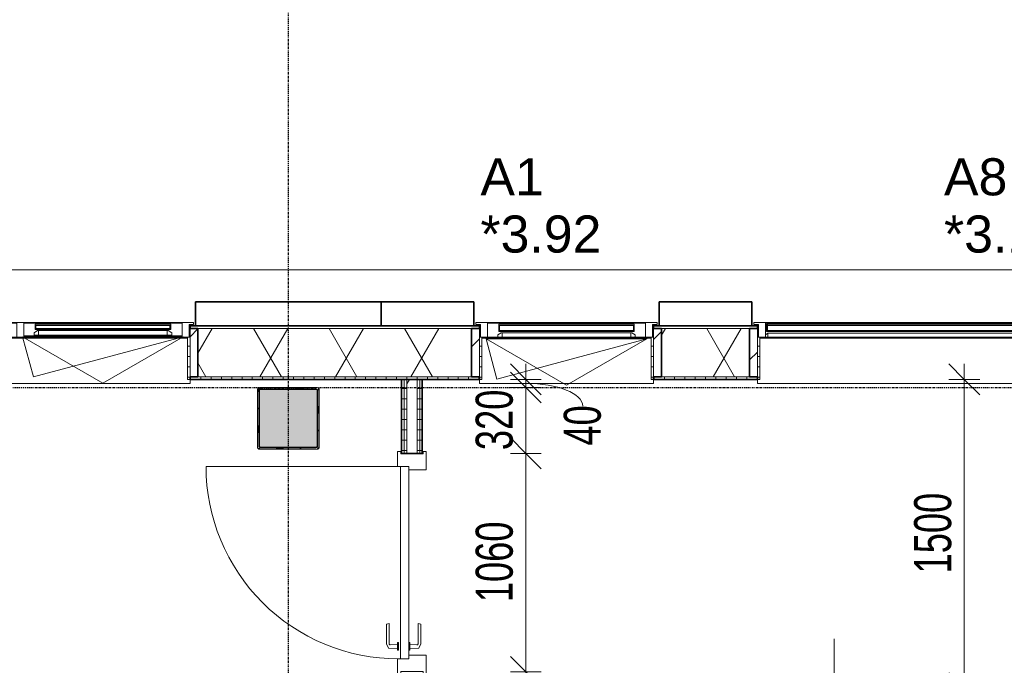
# Model space of a CAD drawing. Header units: millimetres. Extents: x -80560 to 110805, y -11020 to 52719.
# Tile 35 of 145: x 44391 to 49170, y 46451 to 49585. Entities that reach past the tile are written whole.
import ezdxf

# ---------------------------------------------------------------- set-up
doc = ezdxf.new("R2010")
doc.units = ezdxf.units.MM
doc.linetypes.add('CENTER2', pattern=[20, 8, -4, 4, -4])
doc.linetypes.add('DASHED2-1', pattern=[3, 2, -1])
for name, color, linetype, lineweight in [('A-ANNO-DIMS', 211, 'Continuous', 9), ('A-ANNO-DIMS-100', 211, 'Continuous', 9), ('A-DOOR', 31, 'Continuous', 18), ('A-FLOR-OVHD', 1, 'DASHED2-1', 18), ('A-GENM', 13, 'Continuous', 18), ('A-GLAZ', 151, 'Continuous', 18), ('A-GLAZ-IDEN', 152, 'Continuous', 18), ('A-GLAZ-SILL', 1, 'Continuous', 18), ('A-WALL', 113, 'Continuous', 35), ('A-WALL-PATT', 111, 'Continuous', 35), ('I-WALL', 2, 'Continuous', 18), ('S-COLS', 52, 'Continuous', 18), ('S-GRID', 1, 'Continuous', 9)]:
    doc.layers.add(name, color=color, linetype=linetype, lineweight=lineweight)
doc.styles.add('Arial', font='arial.ttf', dxfattribs={"height": 180})
doc.styles.add('Arial_5', font='arial.ttf', dxfattribs={"width": 0.7, "height": 180})
doc.dimstyles.new('n3o_1_8_1', dxfattribs={"dimscale": 304.8, "dimtxt": 183.646692, "dimasz": 0.492126, "dimexe": 0.246063, "dimexo": 0.0625, "dimgap": 0.032808, "dimtad": 1, "dimdec": 0, "dimdsep": 46, "dimtxsty": 'Arial_5', "dimblk1": 'OBLIQUE', "dimblk2": 'OBLIQUE', "dimsah": 1, "dimcen": 0.09, "dimdle": 0.246063, "dimazin": 0, "dimtfac": 1, "dimtdec": 4, "dimtix": 1, "dimtmove": 1, "dimatfit": 3, "dimfxl": 0.246063, "dimfxlon": 1, "dimtvp": 1, "dimtolj": 1, "dimtzin": 0, "dimarcsym": 2})
doc.dimstyles.new('n3o_1_8_3', dxfattribs={"dimscale": 304.8, "dimtxt": 183.646692, "dimasz": 0.492126, "dimexe": 0.246063, "dimexo": 0.0625, "dimgap": 0.032808, "dimtad": 1, "dimdec": 0, "dimdsep": 46, "dimtxsty": 'Arial_5', "dimblk1": 'OBLIQUE', "dimblk2": 'OBLIQUE', "dimsah": 1, "dimcen": 0.09, "dimdle": 0.246063, "dimazin": 0, "dimtfac": 1, "dimtdec": 4, "dimtix": 1, "dimtmove": 0, "dimatfit": 3, "dimfxl": 0.246063, "dimfxlon": 1, "dimtvp": 1, "dimtolj": 1, "dimtzin": 0, "dimarcsym": 2})
doc.dimstyles.new('n3o_1_8_4', dxfattribs={"dimscale": 304.8, "dimtxt": 183.646692, "dimasz": 0.492126, "dimexe": 0.246063, "dimexo": 0.0625, "dimgap": 0.032808, "dimtad": 1, "dimdec": 0, "dimdsep": 46, "dimtxsty": 'Arial_5', "dimblk1": 'OBLIQUE', "dimblk2": 'OBLIQUE', "dimsah": 1, "dimcen": 0.09, "dimdle": 0.246063, "dimazin": 0, "dimtfac": 1, "dimtdec": 4, "dimtix": 1, "dimtmove": 0, "dimatfit": 3, "dimfxl": 0.246063, "dimfxlon": 1, "dimtvp": 1, "dimtolj": 1, "dimtzin": 0, "dimarcsym": 2})
pattern_1 = [(3e-13, (46244.82, 43794.75), (-2e-13, 50), [])]
pattern_2 = [(60, (24894.82, 0), (-274.963, 158.75), []), (120, (24894.82, 0), (-274.963, -158.75), [])]
pattern_3 = [(45, (0, 0), (-141.42136, 141.42136), [])]
pattern_4 = [(0, (0, 0), (0, 50), [])]

# ---------------------------------------------------------------- blocks, each defined once
blk = doc.blocks.new('NLRS_28_SCO_UN_staalkolom koker betongevuld_gen_CGA - kolom A-V297-DO_03 derde verdieping')
at = {"layer": 'S-COLS', "lineweight": 5}
h = blk.add_hatch(dxfattribs=at)
h.set_pattern_fill('FP_165', color=256, style=0, pattern_type=2)
h.set_pattern_definition([(45, (-20800, -47650), (-99.99975, 99.99975), []), (45, (-20715, -47650), (-99.99975, 99.99975), []), (45, (-20710, -47650), (-99.99975, 99.99975), []), (45, (-20705, -47650), (-99.99975, 99.99975), []), (45, (-20700, -47650), (-99.99975, 99.99975), []), (45, (-20695, -47650), (-99.99975, 99.99975), []), (45, (-20690, -47650), (-99.99975, 99.99975), []), (45, (-20685, -47650), (-99.99975, 99.99975), [])])
h.paths.add_polyline_path([(138, -150), (146.5, -146.5), (150, -138), (150, 138), (146.5, 146.5), (138, 150), (-138, 150), (-146.5, 146.5), (-150, 138), (-150, -138), (-146.5, -146.5), (-138, -150)], flags=0)
h.paths.add_polyline_path([(134, -142), (-134, -142), (-139.7, -139.7), (-142, -134), (-142, 134), (-139.7, 139.7), (-134, 142), (134, 142), (139.7, 139.7), (142, 134), (142, -134), (139.7, -139.7)], flags=0)
at = {"layer": 'S-COLS', "lineweight": 9}
blk.add_hatch(color=256, dxfattribs=at).paths.add_polyline_path([(134, -142), (139.7, -139.7), (142, -134), (142, 134), (139.7, 139.7), (134, 142), (-134, 142), (-139.7, 139.7), (-142, 134), (-142, -134), (-139.7, -139.7), (-134, -142)], flags=0)
at = {"layer": 'S-COLS'}
for p, q in [((138, 150), (-138, 150)), ((-150, 138), (-150, -138)), ((-142, -134), (-142, 134)), ((-134, 142), (134, 142)), ((142, 134), (142, -134)), ((150, -138), (150, 138)), ((134, -142), (-134, -142)), ((-138, -150), (138, -150))]:
    blk.add_line(p, q, dxfattribs=at)
at = {"layer": 'S-COLS', "lineweight": 35}
for p, q in [((-142, 134), (-142, -134)), ((134, 142), (-134, 142)), ((142, -134), (142, 134)), ((-134, -142), (134, -142))]:
    blk.add_line(p, q, dxfattribs=at)
at = {"layer": 'S-COLS'}
for centre, radius, start, end in [((-138, 138), 12, 90, 180), ((138, 138), 12, 0, 90), ((-134, 134), 8, 90, 180), ((134, 134), 8, 0, 90), ((-138, -138), 12, 180, 270), ((-134, -134), 8, 180, 270), ((134, -134), 8, 270, 0), ((138, -138), 12, 270, 360)]:
    blk.add_arc(centre, radius, start, end, dxfattribs=at)
at = {"layer": 'S-COLS', "lineweight": 35}
for centre, start, end in [((-134, 134), 90, 180), ((134, 134), 360, 90), ((-134, -134), 180, 270), ((134, -134), 270, 360)]:
    blk.add_arc(centre, 8, start, end, dxfattribs=at)
blk = doc.blocks.new('19112_SW_LeonardoCollege_R2020_rvt-1-DO_03 derde verdieping')
at = {"color": 250, "lineweight": 9}
blk.add_blockref('NLRS_28_SCO_UN_staalkolom koker betongevuld_gen_CGA - kolom A-V297-DO_03 derde verdieping', (20800, 47650), dxfattribs=at)
blk = doc.blocks.new('Basic Wall _ 41_WA_n3o_cladding_vertikaal_random_100mm_oorspronkelijk - ___-31301051-DO_03 derde verdieping')
at = {"layer": 'A-WALL', "lineweight": 18}
for p, q in [((10629, 48371), (59321, 48371)), ((20350, 48101), (20318, 48101)), ((20323, 48099), (20318, 48099)), ((21732, 48101), (21700, 48101)), ((21732, 48099), (21727, 48099)), ((22600, 48101), (22568, 48101)), ((22573, 48099), (22568, 48099)), ((23082, 48101), (23050, 48101)), ((23082, 48099), (23077, 48099))]:
    blk.add_line(p, q, dxfattribs=at)
blk = doc.blocks.new('merk 2700 draaikiep - std-31324494-DO_03 derde verdieping')
at = {"layer": 'A-GLAZ'}
for p, q in [((-1262, 0), (-1340, 0)), ((-1340, 0), (-1340, -10)), ((-1262, -4), (-1262, 0)), ((460, 0), (460, -4)), ((538, 0), (460, 0)), ((538, -4), (538, 0)), ((1340, 0), (1262, 0)), ((1262, 0), (1262, -4)), ((1340, -10), (1340, 0)), ((-1340, -10), (-1318, -10)), ((-1318, -10), (-1318, -72)), ((-1284, -72), (-1284, -4)), ((-1284, -4), (-1262, -4)), ((460, -4), (482, -4)), ((482, -4), (482, -72)), ((516, -72), (516, -4)), ((516, -4), (538, -4)), ((1262, -4), (1284, -4)), ((1284, -4), (1284, -72)), ((1318, -72), (1318, -10)), ((1318, -10), (1340, -10)), ((-1318, -72), (-1284, -72)), ((482, -72), (516, -72)), ((1284, -72), (1318, -72))]:
    blk.add_line(p, q, dxfattribs=at)
at = {"layer": 'A-GLAZ-SILL'}
for p, q in [((460, 0), (-1262, 0)), ((1262, 0), (538, 0)), ((460, -4), (-1262, -4)), ((1262, -4), (538, -4)), ((482, -72), (-1284, -72)), ((1284, -72), (516, -72))]:
    blk.add_line(p, q, dxfattribs=at)
blk = doc.blocks.new('merk 2700 vast glas - std-31567341-DO_03 derde verdieping')
at = {"layer": 'A-GLAZ'}
for p, q in [((-1262, 0), (-1340, 0)), ((-1340, 0), (-1340, -10)), ((-1262, -4), (-1262, 0)), ((1340, 0), (1262, 0)), ((1262, 0), (1262, -4)), ((1340, -10), (1340, 0)), ((-1340, -10), (-1318, -10)), ((-1318, -10), (-1318, -72)), ((-1284, -72), (-1284, -4)), ((-1284, -4), (-1262, -4)), ((1262, -4), (1284, -4)), ((1284, -4), (1284, -72)), ((1318, -72), (1318, -10)), ((1318, -10), (1340, -10)), ((-1318, -72), (-1284, -72)), ((1284, -72), (1318, -72))]:
    blk.add_line(p, q, dxfattribs=at)
at = {"layer": 'A-GLAZ-SILL'}
for p, q in [((1262, 0), (-1262, 0)), ((1262, -4), (-1262, -4))]:
    blk.add_line(p, q, dxfattribs=at)
blk = doc.blocks.new('merk 900 draaikiep - std-30819372-DO_03 derde verdieping')
at = {"layer": 'A-GLAZ'}
for p, q in [((-362, 0), (-440, 0)), ((-440, 0), (-440, -10)), ((-362, -4), (-362, 0)), ((440, 0), (362, 0)), ((362, 0), (362, -4)), ((440, -10), (440, 0)), ((-440, -10), (-418, -10)), ((-418, -10), (-418, -72)), ((-384, -72), (-384, -4)), ((-384, -4), (-362, -4)), ((362, -4), (384, -4)), ((384, -4), (384, -72)), ((418, -72), (418, -10)), ((418, -10), (440, -10)), ((-418, -72), (-384, -72)), ((384, -72), (418, -72))]:
    blk.add_line(p, q, dxfattribs=at)
at = {"layer": 'A-GLAZ-SILL'}
for p, q in [((362, 0), (-362, 0)), ((362, -4), (-362, -4)), ((-334, -72), (-384, -72)), ((384, -72), (334, -72))]:
    blk.add_line(p, q, dxfattribs=at)
blk = doc.blocks.new('NLRS_41_GM_WPB_spouwlat-SH_generiek_ISR - 235x38-V77-DO_03 derde verdieping')
at = {"layer": 'A-GENM'}
h = blk.add_hatch(dxfattribs=at)
h.set_pattern_fill('FP_56', color=256, style=0, pattern_type=2)
h.set_pattern_definition(pattern_3)
h.paths.add_polyline_path([(20361, 47852), (20361, 48087), (20323, 48087), (20323, 47852)], flags=0)
for p, q in [((20361, 48087), (20323, 48087)), ((20323, 48087), (20323, 47852)), ((20361, 47852), (20361, 48087)), ((20323, 47852), (20361, 47852))]:
    blk.add_line(p, q, dxfattribs=at)
blk = doc.blocks.new('41_dagkanten_SH_generiek_ISR - 12x204_5-V78-DO_03 derde verdieping')
at = {"layer": 'A-GENM'}
h = blk.add_hatch(dxfattribs=at)
h.set_pattern_fill('FP_57', color=256, style=0, pattern_type=2)
h.set_pattern_definition(pattern_4)
h.paths.add_polyline_path([(20311, 47839.5), (20323, 47839.5), (20323, 48044), (20311, 48044), (20311, 47914.3)], flags=0)
for p, q in [((20311, 48044), (20311, 47839.5)), ((20323, 48044), (20318, 48044)), ((20323, 47839.5), (20323, 48044)), ((20311, 47839.5), (20323, 47839.5))]:
    blk.add_line(p, q, dxfattribs=at)
blk = doc.blocks.new('NLRS_41_GM_WPB_spouwlat-SH_generiek_ISR - 235x38-V80-DO_03 derde verdieping')
at = {"layer": 'A-GENM'}
h = blk.add_hatch(dxfattribs=at)
h.set_pattern_fill('FP_56', color=256, style=0, pattern_type=2)
h.set_pattern_definition(pattern_3)
h.paths.add_polyline_path([(21727, 47852), (21727, 48087), (21689, 48087), (21689, 47852)], flags=0)
for p, q in [((21727, 48087), (21689, 48087)), ((21689, 48087), (21689, 47852)), ((21727, 47852), (21727, 48087)), ((21689, 47852), (21727, 47852))]:
    blk.add_line(p, q, dxfattribs=at)
blk = doc.blocks.new('NLRS_41_GM_WPB_spouwlat-SH_generiek_ISR - 235x38-V81-DO_03 derde verdieping')
at = {"layer": 'A-GENM'}
h = blk.add_hatch(dxfattribs=at)
h.set_pattern_fill('FP_56', color=256, style=0, pattern_type=2)
h.set_pattern_definition(pattern_3)
h.paths.add_polyline_path([(22611, 47852), (22611, 48087), (22573, 48087), (22573, 47852)], flags=0)
for p, q in [((22611, 48087), (22573, 48087)), ((22573, 48087), (22573, 47852)), ((22611, 47852), (22611, 48087)), ((22573, 47852), (22611, 47852))]:
    blk.add_line(p, q, dxfattribs=at)
blk = doc.blocks.new('41_dagkanten_SH_generiek_ISR - 12x204_5-V82-DO_03 derde verdieping')
at = {"layer": 'A-GENM'}
h = blk.add_hatch(dxfattribs=at)
h.set_pattern_fill('FP_57', color=256, style=0, pattern_type=2)
h.set_pattern_definition(pattern_4)
h.paths.add_polyline_path([(22561, 47839.5), (22573, 47839.5), (22573, 48044), (22561, 48044), (22561, 47914.3)], flags=0)
for p, q in [((22561, 48044), (22561, 47839.5)), ((22573, 48044), (22568, 48044)), ((22573, 47839.5), (22573, 48044)), ((22561, 47839.5), (22573, 47839.5))]:
    blk.add_line(p, q, dxfattribs=at)
blk = doc.blocks.new('41_dagkanten_SH_generiek_ISR - 12x204_5-V83-DO_03 derde verdieping')
at = {"layer": 'A-GENM'}
h = blk.add_hatch(dxfattribs=at)
h.set_pattern_fill('FP_57', color=256, style=0, pattern_type=2)
h.set_pattern_definition(pattern_4)
h.paths.add_polyline_path([(21727, 47839.5), (21739, 47839.5), (21739, 48044), (21727, 48044), (21727, 47914.3)], flags=0)
for p, q in [((21732, 48044), (21727, 48044)), ((21727, 48044), (21727, 47839.5)), ((21739, 47839.5), (21739, 48044)), ((21727, 47839.5), (21739, 47839.5))]:
    blk.add_line(p, q, dxfattribs=at)
blk = doc.blocks.new('NLRS_41_GM_WPB_spouwlat-SH_generiek_ISR - 235x38-V84-DO_03 derde verdieping')
at = {"layer": 'A-GENM'}
h = blk.add_hatch(dxfattribs=at)
h.set_pattern_fill('FP_56', color=256, style=0, pattern_type=2)
h.set_pattern_definition(pattern_3)
h.paths.add_polyline_path([(23077, 47852), (23077, 48087), (23039, 48087), (23039, 47852)], flags=0)
for p, q in [((23077, 48087), (23039, 48087)), ((23039, 48087), (23039, 47852)), ((23077, 47852), (23077, 48087)), ((23039, 47852), (23077, 47852))]:
    blk.add_line(p, q, dxfattribs=at)
blk = doc.blocks.new('41_dagkanten_SH_generiek_ISR - 12x204_5-V87-DO_03 derde verdieping')
at = {"layer": 'A-GENM'}
h = blk.add_hatch(dxfattribs=at)
h.set_pattern_fill('FP_57', color=256, style=0, pattern_type=2)
h.set_pattern_definition(pattern_4)
h.paths.add_polyline_path([(23077, 47839.5), (23089, 47839.5), (23089, 48044), (23077, 48044), (23077, 47914.3)], flags=0)
for p, q in [((23082, 48044), (23077, 48044)), ((23077, 48044), (23077, 47839.5)), ((23089, 47839.5), (23089, 48044)), ((23077, 47839.5), (23089, 47839.5))]:
    blk.add_line(p, q, dxfattribs=at)
blk = doc.blocks.new('32_n3o_deur_enkel - 90x139_17_K_930_2410x1080-32109616-DO_03 derde verdieping')
at = {"layer": 'A-GLAZ'}
for p, q in [((-467, 69.5), (-540, 69.5)), ((-540, 69.5), (-540, 54.5)), ((-540, 54.5), (-528, 54.5)), ((-528, 54.5), (-528, -54.5)), ((-467, 55.5), (-467, 69.5)), ((540, 69.5), (467, 69.5)), ((467, 69.5), (467, 55.5)), ((528, -54.5), (528, 54.5)), ((528, 54.5), (540, 54.5)), ((540, 54.5), (540, 69.5)), ((-450, -69.5), (-450, 15.5)), ((450, 15.5), (450, -69.5)), ((-528, -54.5), (-540, -54.5)), ((-540, -54.5), (-540, -69.5)), ((-540, -69.5), (-450, -69.5)), ((450, -69.5), (540, -69.5)), ((540, -54.5), (528, -54.5)), ((540, -69.5), (540, -54.5))]:
    blk.add_line(p, q, dxfattribs=at)
blk = doc.blocks.new('30_n3o_deur_dicht - 40mm_draai_LS-31987334-DO_03 derde verdieping')
at = {"layer": 'A-DOOR'}
for p, q in [((0, 40), (-934, 40)), ((-934, 40), (-934, 0)), ((-934, 0), (0, 0)), ((0, 0), (0, 40))]:
    blk.add_line(p, q, dxfattribs=at)
blk = doc.blocks.new('30_n3o_beslag_deurkruk_met_schild - std-875116-DO_03 derde verdieping')
at = {"layer": 'A-DOOR'}
for p, q in [((-18.5, 0), (-18.5, -5)), ((18.5, -5), (18.5, 0)), ((-18.5, -5), (18.5, -5)), ((-7.8, -48.4), (-10, -5)), ((10, -5), (8.3, -39.7)), ((13.3, -45), (111, -45)), ((111, -45), (108, -58)), ((12.7, -58), (-7.8, -48.4)), ((108, -58), (12.7, -58))]:
    blk.add_line(p, q, dxfattribs=at)
at = {"layer": 'A-DOOR', "flags": 128}
blk.add_lwpolyline([(8.3, -39.7), (8.6, -41.7), (9.6, -43.4), (11.3, -44.6), (13.3, -45)], dxfattribs=at)
blk = doc.blocks.new('30_n3o_beslag_deurkruk_met_schild - std-V214-DO_03 derde verdieping')
at = {"layer": 'A-DOOR'}
for p, q in [((-10, 5), (-7.8, 48.4)), ((-7.8, 48.4), (12.7, 58)), ((12.7, 58), (108, 58)), ((108, 58), (111, 45)), ((18.5, 5), (-18.5, 5)), ((-18.5, 5), (-18.5, 0)), ((8.3, 39.7), (10, 5)), ((111, 45), (13.3, 45)), ((18.5, 0), (18.5, 5)), ((-18.5, 0), (18.5, 0))]:
    blk.add_line(p, q, dxfattribs=at)
at = {"layer": 'A-DOOR', "flags": 128}
blk.add_lwpolyline([(13.3, 45), (11.3, 44.6), (9.6, 43.4), (8.6, 41.7), (8.3, 39.7)], dxfattribs=at)
blk = doc.blocks.new('00_n3o_symbool_swingangle - std-31745489-DO_03 derde verdieping')
at = {"layer": 'A-DOOR'}
blk.add_line((-415, -10), (-415, -944), dxfattribs=at)
blk.add_arc((-415, -10), 934, 270, 0, dxfattribs=at)
blk = doc.blocks.new('31_n3o_RT72_raam binnensponning_771017_v3 - Type 1-33563407-DO_03 derde verdieping')
at = {"layer": 'A-GENM'}
for p, q in [((-372, -72), (-390, -72)), ((-390, -72), (-390, -76)), ((-390, -76), (-372.03, -76)), ((-372.03, -76), (-372, -72)), ((-372, -72), (-372.03, -76)), ((-372.03, -76), (372.03, -76)), ((372, -72), (-372, -72)), ((372.03, -76), (372, -72)), ((390, -72), (372, -72)), ((372, -72), (372.03, -76)), ((372.03, -76), (390, -76)), ((390, -76), (390, -72))]:
    blk.add_line(p, q, dxfattribs=at)
blk = doc.blocks.new('Mobility Plan Swing v2 - Mobility Plan Swing v2-33563420-DO_03 derde verdieping')
at = {"layer": 'A-GENM'}
for p, q in [((-390, 0), (0, 225.2)), ((-390, 0), (337.7, 195)), ((0, 225.2), (390, 0)), ((390, 0), (337.7, 195))]:
    blk.add_line(p, q, dxfattribs=at)
blk = doc.blocks.new('30_n3o_RT72_glas met glaslat - Type 1-33563412-DO_03 derde verdieping')
at = {"layer": 'A-GENM'}
for points in [[(329, -5), (-329, -5), (-329, -11), (329, -11)], [(329, -35), (-329, -35), (-329, -41), (329, -41)]]:
    blk.add_hatch(color=256, dxfattribs=at).paths.add_polyline_path(points, flags=0)
for p, q in [((-0.50292, 0), (0.50292, 0)), ((-329, -11), (-329, -5)), ((-329, -5), (329, -5)), ((329, -11), (-329, -11)), ((-329, -35), (-329, -11)), ((-329, -41), (-329, -35)), ((-329, -35), (329, -35)), ((329, -41), (-329, -41)), ((-325, -11), (-325, -35)), ((325, -35), (325, -11)), ((329, -11), (329, -5)), ((329, -11), (329, -35)), ((329, -41), (329, -35))]:
    blk.add_line(p, q, dxfattribs=at)
blk = doc.blocks.new('DPWP_30_n3o_RT72_glas met glaslat Frame1 - Type 1-33563415-DO_03 derde verdieping')
at = {"layer": 'A-GENM'}
for p, q in [((-334, -15), (-317.317, -5)), ((-334, -27), (-334, -15)), ((-312, -27), (-334, -27)), ((-317.317, -5), (-312, -5)), ((312, -5), (-312, -5)), ((-312, -5), (-312, -27)), ((312, -27), (-312, -27)), ((312, -5), (317.317, -5)), ((312, -27), (312, -5)), ((334, -27), (312, -27)), ((317.317, -5), (334, -15)), ((334, -15), (334, -27))]:
    blk.add_line(p, q, dxfattribs=at)
blk = doc.blocks.new('30_n3o_RT72_glas met glaslat - Type 1-33617470-DO_03 derde verdieping')
at = {"layer": 'A-GENM'}
for points in [[(1279, -5), (-1279, -5), (-1279, -11), (1279, -11)], [(1279, -35), (-1279, -35), (-1279, -41), (1279, -41)]]:
    blk.add_hatch(color=256, dxfattribs=at).paths.add_polyline_path(points, flags=0)
for p, q in [((1279, -5), (-1279, -5)), ((-1279, -5), (-1279, -11)), ((-1275, -5), (-1279, -5)), ((-1279, -5), (-1279, -41)), ((-1279, -11), (1279, -11)), ((1279, -35), (-1279, -35)), ((-1279, -35), (-1279, -41)), ((-1279, -41), (1279, -41)), ((-1279, -41), (-1275, -41)), ((-1275, -41), (-1275, -5)), ((1279, -5), (1275, -5)), ((1275, -5), (1275, -41)), ((1275, -41), (1279, -41)), ((1279, -11), (1279, -5)), ((1279, -41), (1279, -5)), ((1279, -41), (1279, -35))]:
    blk.add_line(p, q, dxfattribs=at)
blk = doc.blocks.new('DPWP_30_n3o_RT72_glas met glaslat Frame1 - Type 1-33617473-DO_03 derde verdieping')
at = {"layer": 'A-GENM'}
for p, q in [((-1272, -7.8), (-1284, -15)), ((-1284, -27), (-1272, -27)), ((1272, -7.8), (-1272, -7.8)), ((-1272, -7.8), (-1272, -27)), ((-1272, -27), (-1272, -7.8)), ((-1272, -27), (1272, -27)), ((1272, -27), (1272, -7.8)), ((1284, -15), (1272, -7.8)), ((1272, -7.8), (1272, -27)), ((1272, -27), (1284, -27))]:
    blk.add_line(p, q, dxfattribs=at)
blk = doc.blocks.new('31_n3o_RT62_raam binnensponning_770817_v3 - Type 1-33654572-DO_03 derde verdieping')
at = {"layer": 'A-GENM'}
for p, q in [((-372, -62), (-384, -62)), ((-384, -66), (-372, -66)), ((-372, -66), (-372, -62)), ((372, -62), (-372, -62)), ((-372, -62), (-372, -66)), ((-372, -66), (372, -66)), ((384, -62), (372, -62)), ((372, -62), (372, -66)), ((372, -66), (372, -62)), ((372, -66), (384, -66))]:
    blk.add_line(p, q, dxfattribs=at)
blk = doc.blocks.new('30_n3o_RT62_glas met glaslat - Type 1-33654577-DO_03 derde verdieping')
at = {"layer": 'A-GENM'}
for points in [[(-329, -11), (329, -11), (329, -5), (-329, -5)], [(-329, -31), (329, -31), (329, -25), (-329, -25)]]:
    blk.add_hatch(color=256, dxfattribs=at).paths.add_polyline_path(points, flags=0)
for p, q in [((-0.50292, 0), (0.50292, 0)), ((-329, -11), (-329, -5)), ((-329, -5), (329, -5)), ((329, -11), (-329, -11)), ((-329, -25), (-329, -11)), ((-329, -31), (-329, -25)), ((-329, -25), (329, -25)), ((329, -31), (-329, -31)), ((-325, -11), (-325, -25)), ((325, -25), (325, -11)), ((329, -11), (329, -5)), ((329, -11), (329, -25)), ((329, -31), (329, -25))]:
    blk.add_line(p, q, dxfattribs=at)
blk = doc.blocks.new('DPWP_30_n3o_RT62_glas met glaslat Frame1 - Type 1-33654580-DO_03 derde verdieping')
at = {"layer": 'A-GENM'}
for p, q in [((-334, -15), (-317.317, -5)), ((-334, -27), (-334, -15)), ((-312, -27), (-334, -27)), ((-317.317, -5), (-312, -5)), ((-312, -5), (-312, -27)), ((312, -5), (-312, -5)), ((312, -27), (-312, -27)), ((312, -5), (317.317, -5)), ((312, -27), (312, -5)), ((334, -27), (312, -27)), ((317.317, -5), (334, -15)), ((334, -15), (334, -27))]:
    blk.add_line(p, q, dxfattribs=at)
blk = doc.blocks.new('NLRS_42_GM_ISR_vensterbank_kunststeen-SH_generiek_ISR - 220x20-33891681-DO_03 derde verdieping')
at = {"layer": 'A-GENM'}
for p, q in [((-1311, 0), (1311, 0)), ((-1323, -220), (-1323, -199.5)), ((1323, -220), (-1323, -220)), ((1323, -199.5), (1323, -220))]:
    blk.add_line(p, q, dxfattribs=at)
blk = doc.blocks.new('NLRS_42_GM_ISR_vensterbank_kunststeen-SH_generiek_ISR - 220x20-33891754-DO_03 derde verdieping')
at = {"layer": 'A-GENM'}
for p, q in [((-411, 0), (-390, 0)), ((390, 0), (411, 0)), ((-423, -220), (-423, -199.5)), ((423, -220), (-423, -220)), ((423, -199.5), (423, -220))]:
    blk.add_line(p, q, dxfattribs=at)
blk = doc.blocks.new('DIMBLOCK426-DO_03 derde verdieping')
at = {"layer": 'A-ANNO-DIMS-100'}
for p, q in [((46847.7, 47480), (46772.7, 47555)), ((46772.7, 47480), (46922.7, 47480)), ((46847.7, 47480), (46772.7, 47480)), ((46847.7, 46345), (46847.7, 47480)), ((46847.7, 47480), (46922.7, 47405)), ((46847.7, 46420), (46772.7, 46495)), ((46772.7, 46420), (46922.7, 46420)), ((46847.7, 46420), (46772.7, 46420)), ((46847.7, 46420), (46922.7, 46345))]:
    blk.add_line(p, q, dxfattribs=at)
at = {"layer": 'A-ANNO-DIMS-100', "color": 0, "insert": (46604, 46757.9), "char_height": 180, "width": 461.094, "attachment_point": 1, "rotation": 90, "line_spacing_factor": 0.941778, "style": 'Arial_5'}
blk.add_mtext('1060', dxfattribs=at)
blk = doc.blocks.new('_Oblique')
at = {"color": 0, "linetype": 'ByBlock', "lineweight": -2}
blk.add_line((-0.5, -0.5), (0.5, 0.5), dxfattribs=at)
blk = doc.blocks.new('DIMBLOCK427-DO_03 derde verdieping')
at = {"layer": 'A-ANNO-DIMS-100'}
for p, q in [((46847.7, 47800), (46772.7, 47875)), ((46772.7, 47800), (46922.7, 47800)), ((46847.7, 47800), (46772.7, 47800)), ((46847.7, 47480), (46847.7, 47800)), ((46847.7, 47800), (46922.7, 47725)), ((46847.7, 47480), (46772.7, 47555)), ((46772.7, 47480), (46922.7, 47480)), ((46847.7, 47480), (46772.7, 47480)), ((46847.7, 47480), (46922.7, 47405))]:
    blk.add_line(p, q, dxfattribs=at)
at = {"layer": 'A-ANNO-DIMS-100', "color": 0, "insert": (46604, 47495.9), "char_height": 180, "width": 345.821, "attachment_point": 1, "rotation": 90, "line_spacing_factor": 0.941778, "style": 'Arial_5'}
blk.add_mtext('320', dxfattribs=at)
blk = doc.blocks.new('DIMBLOCK428-DO_03 derde verdieping')
at = {"layer": 'A-ANNO-DIMS-100'}
for p, q in [((46847.7, 47839.5), (46772.7, 47914.5)), ((46847.7, 47800), (46847.7, 47914.5)), ((46847.7, 47800), (46772.7, 47875)), ((46772.7, 47839.5), (46922.7, 47839.5)), ((46847.7, 47839.5), (46772.7, 47839.5)), ((46847.7, 47839.5), (46922.7, 47764.5)), ((46772.7, 47800), (46922.7, 47800)), ((46847.7, 47800), (46772.7, 47800)), ((46847.7, 47800), (46922.7, 47725))]:
    blk.add_line(p, q, dxfattribs=at)
blk.add_ellipse((46847.7, 47710), major_axis=(276.2, 0), ratio=0.397384, start_param=0, end_param=1.570796, dxfattribs=at)
at = {"layer": 'A-ANNO-DIMS-100', "color": 0, "insert": (47031.4, 47517.9), "char_height": 180, "width": 230.547, "attachment_point": 1, "rotation": 90, "line_spacing_factor": 0.941778, "style": 'Arial_5'}
blk.add_mtext('40', dxfattribs=at)
blk = doc.blocks.new('DIMBLOCK661-DO_03 derde verdieping')
at = {"layer": 'A-ANNO-DIMS-100'}
for p, q in [((48975.8, 47839.5), (48900.8, 47914.5)), ((48975.8, 46339.5), (48975.8, 47914.5)), ((48900.8, 47839.5), (49050.8, 47839.5)), ((48975.8, 47839.5), (48900.8, 47839.5)), ((48975.8, 47839.5), (49050.8, 47764.5)), ((48975.8, 46339.5), (48900.8, 46414.5)), ((48900.8, 46339.5), (49050.8, 46339.5)), ((48975.8, 46339.5), (48900.8, 46339.5)), ((48975.8, 46339.5), (49050.8, 46264.5))]:
    blk.add_line(p, q, dxfattribs=at)
at = {"layer": 'A-ANNO-DIMS-100', "color": 0, "insert": (48732.1, 46897.4), "char_height": 180, "width": 461.094, "attachment_point": 1, "rotation": 90, "line_spacing_factor": 0.941778, "style": 'Arial_5'}
blk.add_mtext('1500', dxfattribs=at)

msp = doc.modelspace()

# ---------------------------------------------------------------- hatches: boundary and pattern name
at = {"layer": 'A-WALL-PATT', "lineweight": 18}
h = msp.add_hatch(dxfattribs=at)
h.set_pattern_fill('FP_63', color=256, style=0, pattern_type=2)
h.set_pattern_definition([(180, (54469.82, 48099), (1e-13, -50), [])])
h.paths.add_polyline_path([(73131.8, 48087), (73131.8, 48099), (69517.8, 48099), (69517.8, 48087), (73011.8, 48087)], flags=0)
h.paths.add_polyline_path([(67771.8, 48087), (67771.8, 48099), (66817.8, 48099), (66817.8, 48087), (67733.8, 48087)], flags=0)
h.paths.add_polyline_path([(61852.3, 48087), (62371.8, 48087), (62371.8, 48099), (60367.8, 48099), (60367.8, 48087), (61264.9, 48087)], flags=0)
h.paths.add_polyline_path([(57755.8, 48087), (59521.8, 48087), (59521.8, 48099), (57717.8, 48099), (57717.8, 48087), (57740.8, 48087)], flags=0)
h.paths.add_polyline_path([(56055.8, 48087), (56871.8, 48087), (56871.8, 48099), (56017.8, 48099), (56017.8, 48087)], flags=0)
h.paths.add_polyline_path([(54255.8, 48087), (55171.8, 48087), (55171.8, 48099), (54217.8, 48099), (54217.8, 48087)], flags=0)
h.paths.add_polyline_path([(52471.8, 48087), (52471.8, 48099), (50617.8, 48099), (50617.8, 48087), (52454.8, 48087)], flags=0)
h.paths.add_polyline_path([(47505.8, 48087), (47971.8, 48087), (47971.8, 48099), (47467.8, 48099), (47467.8, 48087)], flags=0)
h.paths.add_polyline_path([(46583.8, 48087), (46621.8, 48087), (46621.8, 48099), (45217.8, 48099), (45217.8, 48087), (46581.3, 48087)], flags=0)
h.paths.add_polyline_path([(42469.9, 48087), (42571.8, 48087), (42571.8, 48099), (40267.8, 48099), (40267.8, 48087), (41882.6, 48087)], flags=0)
h.paths.add_polyline_path([(36042.8, 48087), (36721.8, 48087), (36721.8, 48099), (35807.8, 48099), (35807.8, 48087), (36009.1, 48087)], flags=0)
h.paths.add_polyline_path([(39421.8, 48087), (39421.8, 48099), (37567.8, 48099), (37567.8, 48087), (39383.8, 48087)], flags=0)
h = msp.add_hatch(dxfattribs=at)
h.set_pattern_fill('FP_2', color=256, style=0, pattern_type=2)
h.set_pattern_definition(pattern_2)
h.paths.add_polyline_path([(72884.3, 47852), (72896.8, 47852), (72896.8, 48087), (69555.8, 48087), (69555.8, 47852), (72424.4, 47852)], flags=0)
h.paths.add_polyline_path([(67733.8, 47852), (67733.8, 48087), (66855.8, 48087), (66855.8, 47852), (67725.7, 47852)], flags=0)
h.paths.add_polyline_path([(62333.8, 47852), (62333.8, 48087), (60405.8, 48087), (60405.8, 47852), (61852.3, 47852)], flags=0)
h.paths.add_polyline_path([(59483.8, 47852), (59483.8, 48087), (57755.8, 48087), (57755.8, 47852), (59209.2, 47852)], flags=0)
h.paths.add_polyline_path([(56833.8, 47852), (56833.8, 48087), (56055.8, 48087), (56055.8, 47852), (56566.2, 47852)], flags=0)
h.paths.add_polyline_path([(54804.1, 47852), (55133.8, 47852), (55133.8, 48087), (54255.8, 48087), (54255.8, 47852)], flags=0)
h.paths.add_polyline_path([(52433.8, 47852), (52433.8, 48087), (50655.8, 48087), (50655.8, 47852), (51280.1, 47852)], flags=0)
h.paths.add_polyline_path([(47756, 47852), (47933.8, 47852), (47933.8, 48087), (47505.8, 48087), (47505.8, 47852)], flags=0)
h.paths.add_polyline_path([(46581.3, 47852), (46583.8, 47852), (46583.8, 48087), (45255.8, 48087), (45255.8, 47852), (45994, 47852)], flags=0)
h.paths.add_polyline_path([(42469.9, 47852), (42533.8, 47852), (42533.8, 48087), (40305.8, 48087), (40305.8, 47852), (41882.6, 47852)], flags=0)
h.paths.add_polyline_path([(36042.8, 47852), (36683.8, 47852), (36683.8, 48087), (36042.8, 48087), (36042.8, 47914.3)], flags=0)
h.paths.add_polyline_path([(39383.8, 47852), (39383.8, 48087), (37605.8, 48087), (37605.8, 47852), (38945.8, 47852)], flags=0)
h = msp.add_hatch(dxfattribs=at)
h.set_pattern_fill('FP_64', color=256, angle=-270, style=0, pattern_type=2)
h.set_pattern_definition([(270, (54469.82, 48099), (50, 2e-13), [])])
h.paths.add_polyline_path([(72884.3, 47839.5), (72884.3, 47852), (69517.8, 47852), (69517.8, 47839.5), (72424.4, 47839.5)], flags=0)
h.paths.add_polyline_path([(67771.8, 47839.5), (67771.8, 47852), (66817.8, 47852), (66817.8, 47839.5), (67725.7, 47839.5)], flags=0)
h.paths.add_polyline_path([(62371.8, 47839.5), (62371.8, 47852), (60367.8, 47852), (60367.8, 47839.5), (61852.3, 47839.5)], flags=0)
h.paths.add_polyline_path([(59502.9, 47839.5), (59521.8, 47839.5), (59521.8, 47852), (57717.8, 47852), (57717.8, 47839.5), (59209.2, 47839.5)], flags=0)
h.paths.add_polyline_path([(56017.8, 47839.5), (56871.8, 47839.5), (56871.8, 47852), (56017.8, 47852)], flags=0)
h.paths.add_polyline_path([(55171.8, 47839.5), (55171.8, 47852), (54217.8, 47852), (54217.8, 47839.5), (54804.1, 47839.5)], flags=0)
h.paths.add_polyline_path([(52454.8, 47839.5), (52471.8, 47839.5), (52471.8, 47852), (50617.8, 47852), (50617.8, 47839.5), (51280.1, 47839.5)], flags=0)
h.paths.add_polyline_path([(47467.8, 47839.5), (47971.8, 47839.5), (47971.8, 47852), (47467.8, 47852)], flags=0)
h.paths.add_polyline_path([(46581.3, 47839.5), (46621.8, 47839.5), (46621.8, 47852), (45217.8, 47852), (45217.8, 47839.5), (45994, 47839.5)], flags=0)
h.paths.add_polyline_path([(42469.9, 47839.5), (42571.8, 47839.5), (42571.8, 47852), (40267.8, 47852), (40267.8, 47839.5), (41882.6, 47839.5)], flags=0)
h.paths.add_polyline_path([(39421.8, 47839.5), (39421.8, 47852), (37567.8, 47852), (37567.8, 47839.5), (38945.8, 47839.5)], flags=0)
h.paths.add_polyline_path([(36055.3, 47839.5), (36721.8, 47839.5), (36721.8, 47852), (36055.3, 47852)], flags=0)
h = msp.add_hatch(dxfattribs=at)
h.set_pattern_fill('FP_50', color=256, angle=90, style=0, pattern_type=2)
h.set_pattern_definition(pattern_1)
h.paths.add_polyline_path([(46257.3, 39750), (46257.3, 46420), (46244.8, 46420), (46244.8, 39750)], flags=0)
h.paths.add_polyline_path([(46257.3, 47480), (46257.3, 47839.5), (46244.8, 47839.5), (46244.8, 47480)], flags=0)
h = msp.add_hatch(dxfattribs=at)
h.set_pattern_fill('FP_50', color=256, angle=90, style=0, pattern_type=2)
h.set_pattern_definition(pattern_1)
h.paths.add_polyline_path([(46269.8, 39737.5), (46269.8, 46420), (46257.3, 46420), (46257.3, 39737.5)], flags=0)
h.paths.add_polyline_path([(46269.8, 47480), (46269.8, 47839.5), (46257.3, 47839.5), (46257.3, 47480)], flags=0)
h = msp.add_hatch(dxfattribs=at)
h.set_pattern_fill('FP_2', color=256, style=0, pattern_type=2)
h.set_pattern_definition(pattern_2)
h.paths.add_polyline_path([(46319.8, 39737.5), (46319.8, 46420), (46269.8, 46420), (46269.8, 39737.5)], flags=0)
h.paths.add_polyline_path([(46319.8, 47480), (46319.8, 47839.5), (46269.8, 47839.5), (46269.8, 47480)], flags=0)
h = msp.add_hatch(dxfattribs=at)
h.set_pattern_fill('FP_50', color=256, angle=90, style=0, pattern_type=2)
h.set_pattern_definition(pattern_1)
h.paths.add_polyline_path([(46319.8, 39737.5), (46332.3, 39737.5), (46332.3, 46420), (46319.8, 46420), (46319.8, 39750)], flags=0)
h.paths.add_polyline_path([(46332.3, 47480), (46332.3, 47839.5), (46319.8, 47839.5), (46319.8, 47480)], flags=0)
h = msp.add_hatch(dxfattribs=at)
h.set_pattern_fill('FP_50', color=256, angle=90, style=0, pattern_type=2)
h.set_pattern_definition(pattern_1)
h.paths.add_polyline_path([(46344.8, 39750), (46344.8, 46420), (46332.3, 46420), (46332.3, 39750)], flags=0)
h.paths.add_polyline_path([(46344.8, 47480), (46344.8, 47839.5), (46332.3, 47839.5), (46332.3, 47480)], flags=0)

# ---------------------------------------------------------------- linework, layer by layer
at = {"layer": 'A-FLOR-OVHD'}
for p, q in [((73415.8, 48371), (35523.8, 48371)), ((48344.8, 46579.5), (48344.8, 42179.5))]:
    msp.add_line(p, q, dxfattribs=at)
at = {"layer": 'A-WALL'}
for p, q in [((46594.8, 48216), (45244.8, 48216)), ((45244.8, 48216), (45244.8, 48099)), ((46144.8, 48099), (46144.8, 48216)), ((46594.8, 48099), (46594.8, 48216)), ((47944.8, 48216), (47494.8, 48216)), ((47494.8, 48216), (47494.8, 48099)), ((47944.8, 48099), (47944.8, 48216)), ((46621.8, 48099), (45217.8, 48099)), ((45217.8, 48099), (45217.8, 48087)), ((45217.8, 48087), (45255.8, 48087)), ((45244.8, 48099), (46594.8, 48099)), ((45255.8, 48087), (45255.8, 47852)), ((46583.8, 47852), (46583.8, 48087)), ((46583.8, 48087), (46621.8, 48087)), ((46621.8, 48087), (46621.8, 48099)), ((47971.8, 48099), (47467.8, 48099)), ((47467.8, 48099), (47467.8, 48087)), ((47467.8, 48087), (47505.8, 48087)), ((47494.8, 48099), (47944.8, 48099)), ((47505.8, 48087), (47505.8, 47852)), ((47933.8, 47852), (47933.8, 48087)), ((47933.8, 48087), (47971.8, 48087)), ((47971.8, 48087), (47971.8, 48099)), ((45255.8, 47852), (45217.8, 47852)), ((45217.8, 47852), (45217.8, 47839.5)), ((45217.8, 47839.5), (46621.8, 47839.5)), ((46621.8, 47852), (46583.8, 47852)), ((46621.8, 47839.5), (46621.8, 47852)), ((47505.8, 47852), (47467.8, 47852)), ((47467.8, 47852), (47467.8, 47839.5)), ((47467.8, 47839.5), (47971.8, 47839.5)), ((47971.8, 47852), (47933.8, 47852)), ((47971.8, 47839.5), (47971.8, 47852))]:
    msp.add_line(p, q, dxfattribs=at)
at = {"layer": 'A-WALL', "lineweight": 18}
for p, q in [((45212.8, 48087), (45217.8, 48087)), ((46583.8, 48087), (45255.8, 48087)), ((46621.8, 48087), (46626.8, 48087)), ((47462.8, 48087), (47467.8, 48087)), ((47933.8, 48087), (47505.8, 48087)), ((47971.8, 48087), (47976.8, 48087)), ((46583.8, 47852), (45255.8, 47852)), ((46257.3, 47839.5), (46257.3, 47480)), ((46269.8, 47839.5), (46269.8, 47480)), ((46319.8, 47839.5), (46319.8, 47480)), ((46332.3, 47839.5), (46332.3, 47480)), ((47933.8, 47852), (47505.8, 47852))]:
    msp.add_line(p, q, dxfattribs=at)
at = {"layer": 'I-WALL', "lineweight": 35}
for p, q in [((46344.8, 47839.5), (46244.8, 47839.5)), ((46244.8, 47839.5), (46244.8, 47480)), ((46344.8, 47480), (46344.8, 47839.5)), ((46244.8, 47480), (46344.8, 47480))]:
    msp.add_line(p, q, dxfattribs=at)
at = {"layer": 'S-GRID', "linetype": 'CENTER2', "lineweight": 25}
for p, q in [((45694.8, 4383.3), (45694.8, 52119.1)), ((29945.3, 47800), (110204.9, 47800))]:
    msp.add_line(p, q, dxfattribs=at)

# ---------------------------------------------------------------- block references
at = {"color": 250, "lineweight": 5}
msp.add_blockref('19112_SW_LeonardoCollege_R2020_rvt-1-DO_03 derde verdieping', (24894.8, 0), dxfattribs=at)
at = {"layer": 'A-DOOR'}
for name, p, rotation in [('00_n3o_symbool_swingangle - std-31745489-DO_03 derde verdieping', (46239.3, 47002), 269.9999999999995), ('30_n3o_deur_dicht - 40mm_draai_LS-31987334-DO_03 derde verdieping', (46279.3, 47417), 89.99999999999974), ('30_n3o_beslag_deurkruk_met_schild - std-V214-DO_03 derde verdieping', (46229.3, 46543), 89.99999999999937), ('30_n3o_beslag_deurkruk_met_schild - std-875116-DO_03 derde verdieping', (46279.3, 46543), 89.99999999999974)]:
    msp.add_blockref(name, p, dxfattribs=dict(at, rotation=rotation))
at = {"layer": 'A-GENM'}
for name, p in [('30_n3o_RT62_glas met glaslat - Type 1-33654577-DO_03 derde verdieping', (44794.8, 48112)), ('NLRS_41_GM_WPB_spouwlat-SH_generiek_ISR - 235x38-V77-DO_03 derde verdieping', (24894.8, 0)), ('NLRS_41_GM_WPB_spouwlat-SH_generiek_ISR - 235x38-V80-DO_03 derde verdieping', (24894.8, 0)), ('30_n3o_RT72_glas met glaslat - Type 1-33563412-DO_03 derde verdieping', (47044.8, 48112)), ('NLRS_41_GM_WPB_spouwlat-SH_generiek_ISR - 235x38-V81-DO_03 derde verdieping', (24894.8, 0)), ('NLRS_41_GM_WPB_spouwlat-SH_generiek_ISR - 235x38-V84-DO_03 derde verdieping', (24894.8, 0)), ('30_n3o_RT72_glas met glaslat - Type 1-33617470-DO_03 derde verdieping', (49294.8, 48112)), ('NLRS_42_GM_ISR_vensterbank_kunststeen-SH_generiek_ISR - 220x20-33891681-DO_03 derde verdieping', (43894.8, 48039)), ('31_n3o_RT62_raam binnensponning_770817_v3 - Type 1-33654572-DO_03 derde verdieping', (44794.8, 48112)), ('DPWP_30_n3o_RT62_glas met glaslat Frame1 - Type 1-33654580-DO_03 derde verdieping', (44794.8, 48081)), ('41_dagkanten_SH_generiek_ISR - 12x204_5-V78-DO_03 derde verdieping', (24894.8, 0)), ('41_dagkanten_SH_generiek_ISR - 12x204_5-V83-DO_03 derde verdieping', (24894.8, 0)), ('NLRS_42_GM_ISR_vensterbank_kunststeen-SH_generiek_ISR - 220x20-33891754-DO_03 derde verdieping', (47044.8, 48039)), ('31_n3o_RT72_raam binnensponning_771017_v3 - Type 1-33563407-DO_03 derde verdieping', (47044.8, 48112)), ('DPWP_30_n3o_RT72_glas met glaslat Frame1 - Type 1-33563415-DO_03 derde verdieping', (47044.8, 48071)), ('41_dagkanten_SH_generiek_ISR - 12x204_5-V82-DO_03 derde verdieping', (24894.8, 0)), ('41_dagkanten_SH_generiek_ISR - 12x204_5-V87-DO_03 derde verdieping', (24894.8, 0)), ('NLRS_42_GM_ISR_vensterbank_kunststeen-SH_generiek_ISR - 220x20-33891681-DO_03 derde verdieping', (49294.8, 48039)), ('DPWP_30_n3o_RT72_glas met glaslat Frame1 - Type 1-33617473-DO_03 derde verdieping', (49294.8, 48071))]:
    msp.add_blockref(name, p, dxfattribs=at)
at = {"layer": 'A-GENM', "rotation": 180}
for p in [(44794.8, 48046), (47044.8, 48036)]:
    msp.add_blockref('Mobility Plan Swing v2 - Mobility Plan Swing v2-33563420-DO_03 derde verdieping', p, dxfattribs=at)
at = {"layer": 'A-GLAZ'}
for name, p in [('merk 2700 draaikiep - std-31324494-DO_03 derde verdieping', (43894.8, 48116)), ('merk 900 draaikiep - std-30819372-DO_03 derde verdieping', (47044.8, 48116)), ('merk 2700 vast glas - std-31567341-DO_03 derde verdieping', (49294.8, 48116))]:
    msp.add_blockref(name, p, dxfattribs=at)
at = {"layer": 'A-GLAZ', "rotation": 89.99999999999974}
msp.add_blockref('32_n3o_deur_enkel - 90x139_17_K_930_2410x1080-32109616-DO_03 derde verdieping', (46294.8, 46950), dxfattribs=at)
at = {"layer": 'A-WALL', "lineweight": 18}
msp.add_blockref('Basic Wall _ 41_WA_n3o_cladding_vertikaal_random_100mm_oorspronkelijk - ___-31301051-DO_03 derde verdieping', (24894.8, 0), dxfattribs=at)

# ---------------------------------------------------------------- texts
at = {"layer": 'A-GLAZ-IDEN', "lineweight": 9, "char_height": 180, "attachment_point": 1, "style": 'Arial'}
for s, insert, width in [('A1', (46627.1, 48912.7), 368.776), ('A8', (48877.1, 48912.7), 368.776), ('*3.92', (46627.1, 48634.9), 697.468), ('*3.104', (48877.1, 48634.9), 865.822)]:
    msp.add_mtext(s, dxfattribs=dict(at, insert=insert, width=width))

# ---------------------------------------------------------------- dimensions: what is measured, and where the dimension line sits
at = {"layer": 'A-ANNO-DIMS'}
for base, p1, p2, dimstyle, override, picture, middle in [((46847.7, 47800), (46772.7, 47480), (46772.7, 47800), 'n3o_1_8_3', {"dimpost": '<>', "dimfxl": 320}, 'DIMBLOCK427-DO_03 derde verdieping', (46745.7, 47640)), ((48975.8, 47839.5), (48900.8, 46339.5), (48900.8, 47839.5), 'n3o_1_8_4', {"dimpost": '<>', "dimfxl": 1500}, 'DIMBLOCK661-DO_03 derde verdieping', (48873.9, 47089.5)), ((46847.7, 47480), (46772.7, 46420), (46772.7, 47480), 'n3o_1_8_3', {"dimpost": '<>', "dimfxl": 1060}, 'DIMBLOCK426-DO_03 derde verdieping', (46745.8, 46950))]:
    dim = msp.add_linear_dim(base=base, p1=p1, p2=p2, angle=90, dimstyle=dimstyle, override=override, dxfattribs=at)
    dim.commit()
    dim.dimension.update_dxf_attribs({"geometry": picture, "text_midpoint": middle})
dim = msp.add_linear_dim(base=(46847.6684805, 47839.5), p1=(46772.6684805, 47800), p2=(46772.6684805, 47839.5), angle=90, dimstyle='n3o_1_8_1', override={"dimpost": '<>', "dimfxl": 39.5}, dxfattribs=at)
dim.commit()
dim.dimension.update_dxf_attribs({"geometry": 'DIMBLOCK428-DO_03 derde verdieping', "text_midpoint": (47151.4347434, 47633.1509421), "dimtype": 160, "text_rotation": 90})

doc.saveas('drawing.dxf')
